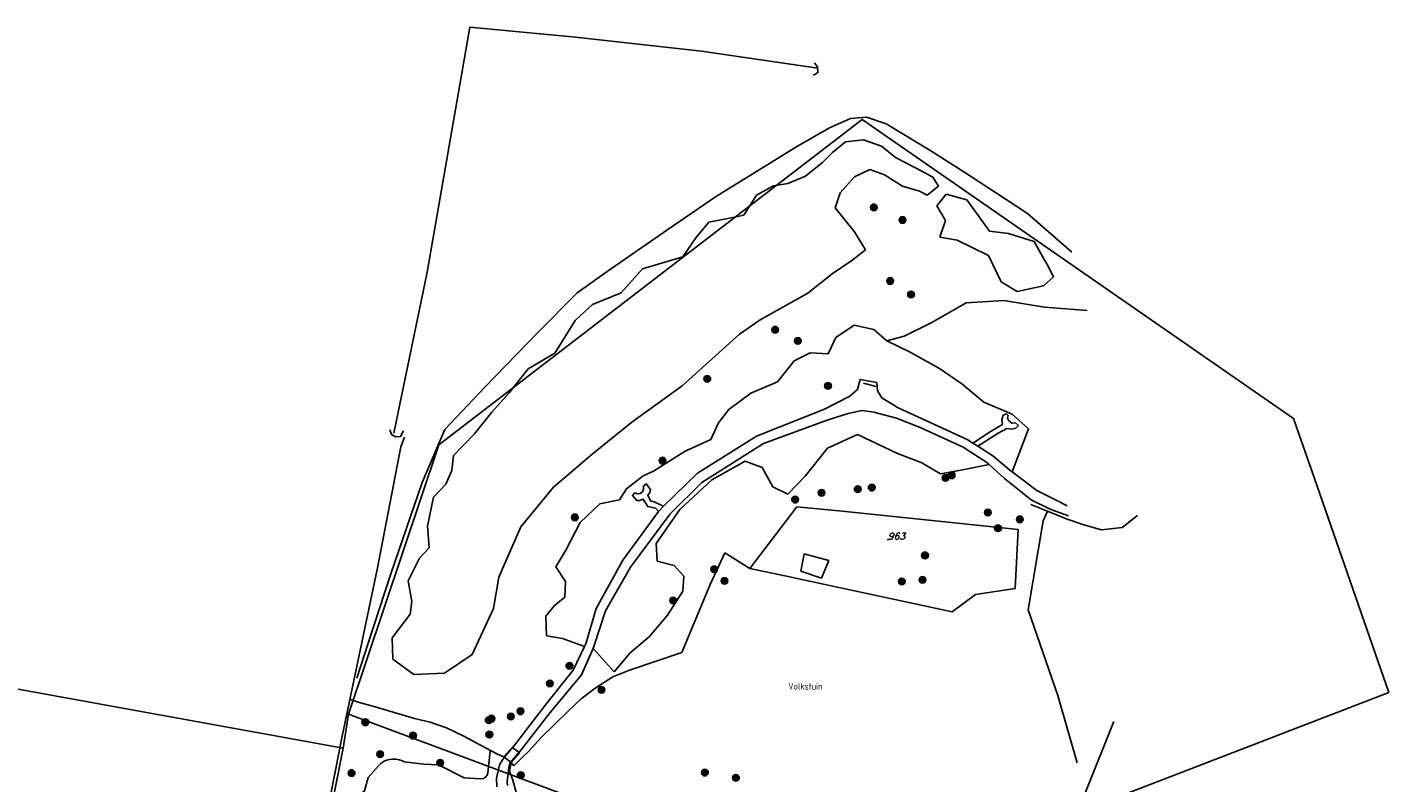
# Model space of a CAD drawing. Header units: metres. Extents: x 104634 to 105300, y 501387 to 501886.
# Tile 14 of 16: x 105019 to 105202, y 501522 to 501624. Entities that reach past the tile are written whole.
import ezdxf

# ---------------------------------------------------------------- set-up
doc = ezdxf.new("R2010")
doc.units = ezdxf.units.M
doc.header["$LTSCALE"] = 0.2
for name, color, linetype in [('B03_T', 252, 'Continuous'), ('G01_D', 252, 'Continuous'), ('G01_T', 252, 'Continuous'), ('Q14_T', 252, 'Continuous'), ('Q26_T', 252, 'Continuous'), ('T02_F', 252, 'RASTER'), ('T02_T', 252, 'RASTER'), ('T03_T', 252, 'Continuous'), ('T06_F', 252, 'Continuous'), ('T07_F', 252, 'Continuous'), ('T13_T', 252, 'Continuous'), ('T14_T', 252, 'Continuous'), ('T15_T', 252, 'Continuous'), ('V05_T', 252, 'Continuous'), ('V06_T', 252, 'Continuous'), ('W11_T', 252, 'Continuous'), ('Z01', 252, 'Continuous'), ('Z09', 252, 'Continuous')]:
    doc.layers.add(name, color=color, linetype=linetype)
doc.styles.add('ISO', font='ISO.shx')
doc.styles.add('ITALIC', font='italic')
doc.linetypes.add('RASTER', pattern='A,4,-1,[4,TOPOCAD.SHX,S=0.5,R=0,X=-0.5,Y=0],-1', length=6)

# ---------------------------------------------------------------- blocks, each defined once
blk = doc.blocks.new('PERC', base_point=(50, 15))
at = {"color": 0}
blk.add_point((50, 15), dxfattribs=at)
at = {"color": 0, "style": 'ISO'}
blk.add_attdef('PERC', (50.6, 15), '', height=0.9, dxfattribs=at)
blk = doc.blocks.new('RONDJE', base_point=(5, 0))
at = {"color": 0}
blk.add_circle((5, 0), 0.45, dxfattribs=at)
blk.add_point((5, 0), dxfattribs=at)
blk = doc.blocks.new('60', base_point=(5, 40))
at = {"color": 0}
blk.add_blockref('RONDJE', (5, 40), dxfattribs=at)
for xscale, yscale, zscale in [(0.85, 0.85, 0.85), (0.7, 0.7, 0.7), (0.5, 0.5, 0.5), (0.3, 0.3, 0.3)]:
    blk.add_blockref('RONDJE', (5, 40), dxfattribs=dict(at, xscale=xscale, yscale=yscale, zscale=zscale))
at = {"color": 0, "style": 'ISO'}
blk.add_attdef('60', (5.6, 40), '', height=0.9, dxfattribs=at)

msp = doc.modelspace()

# ---------------------------------------------------------------- linework, layer by layer
at = {"layer": 'B03_T', "linetype": 'Continuous'}
for points in [[(105123.164, 501550.381), (105123.615, 501552.706)], [(105123.615, 501552.706), (105126.932, 501551.777)], [(105126.932, 501551.777), (105125.974, 501549.414)], [(105125.974, 501549.414), (105123.164, 501550.381)]]:
    msp.add_lwpolyline(points, dxfattribs=at)
at = {"layer": 'G01_D', "linetype": 'Continuous'}
for points in [[(105062.282, 501531.082), (105074.465, 501567.371), (105131.451, 501611.212), (105189.485, 501570.922), (105192.298, 501562.819)], [(105062.282, 501531.082), (105108.227, 501513.967), (105159.035, 501517.305), (105202.297, 501534.028), (105192.298, 501562.819)], [(105000, 501537.686), (105061.59, 501526.532)], [(105057.998, 501508.43), (105061.59, 501526.532)]]:
    msp.add_lwpolyline(points, dxfattribs=at)
at = {"layer": 'G01_T', "linetype": 'Continuous'}
msp.add_lwpolyline([(105061.59, 501526.532), (105062.282, 501531.082)], dxfattribs=at)
at = {"layer": 'Q14_T', "linetype": 'Continuous'}
msp.add_lwpolyline([(105133.248, 501575.225), (105131.619, 501575.689)], dxfattribs=at)
at = {"layer": 'T02_F', "linetype": 'RASTER'}
for points in [[(105069.854, 501568.429), (105069.341, 501567.108)], [(105069.341, 501567.108), (105066.192, 501550.797)], [(105066.192, 501550.797), (105061.436, 501528.139)], [(105061.436, 501528.139), (105055.913, 501499.967)]]:
    msp.add_lwpolyline(points, dxfattribs=at)
at = {"layer": 'T02_T', "linetype": 'RASTER'}
for points in [[(105168.485, 501557.86), (105166.421, 501556.251), (105163.653, 501555.945), (105161.279, 501556.61), (105159.013, 501557.349), (105156.61, 501558.338), (105154.137, 501559.35)], [(105093.623, 501533.186), (105095.514, 501534.619)], [(105095.514, 501534.619), (105097.86, 501536.145)], [(105083.208, 501525.368), (105082.359, 501525.721), (105080.073, 501526.923), (105077.812, 501528.153), (105075.471, 501529.241), (105073.294, 501530.022), (105071.162, 501530.538), (105065.91, 501532.07), (105063.598, 501532.719), (105062.432, 501533.105)], [(105091.868, 501531.515), (105093.623, 501533.186)], [(105090.109, 501529.78), (105091.868, 501531.515)], [(105088.252, 501527.943), (105090.109, 501529.78)], [(105086.505, 501526.059), (105088.252, 501527.943)], [(105084.548, 501524.119), (105085.693, 501525.253)], [(105085.693, 501525.253), (105086.505, 501526.059)], [(105084.205, 501524.58), (105084.548, 501524.119)]]:
    msp.add_lwpolyline(points, dxfattribs=at)
at = {"layer": 'T03_T', "linetype": 'Continuous'}
for points in [[(105129.875, 501611.304), (105131.994, 501611.49)], [(105131.994, 501611.49), (105134.675, 501610.591)], [(105122.486, 501607.465), (105127.036, 501610.073)], [(105127.036, 501610.073), (105129.875, 501611.304)], [(105134.675, 501610.591), (105140.649, 501606.99)], [(105122.486, 501607.465), (105111.686, 501600.784)], [(105140.649, 501606.99), (105145.106, 501604.159)], [(105145.106, 501604.159), (105149.367, 501601.369)], [(105111.686, 501600.784), (105105.263, 501596.375)], [(105149.367, 501601.369), (105153.687, 501598.529)], [(105153.687, 501598.529), (105159.639, 501593.344)], [(105105.263, 501596.375), (105097.121, 501590.7)], [(105097.121, 501590.7), (105093.096, 501587.841)], [(105093.096, 501587.841), (105087.74, 501582.463)], [(105087.74, 501582.463), (105080.636, 501575.129)], [(105080.636, 501575.129), (105075.28, 501569.444)], [(105075.28, 501569.444), (105072.232, 501562.281)], [(105072.232, 501562.281), (105067.992, 501549.987)], [(105122.649, 501559.034), (105119.756, 501555.263)], [(105128.728, 501558.436), (105122.649, 501559.034)], [(105140.42, 501557.217), (105128.728, 501558.436)], [(105152.438, 501555.952), (105140.42, 501557.217)], [(105119.756, 501555.263), (105116.315, 501550.73)], [(105152.03, 501548.033), (105152.438, 501555.952)], [(105112.955, 501552.806), (105110.988, 501548.562)], [(105116.315, 501550.73), (105112.955, 501552.806)], [(105067.992, 501549.987), (105064.908, 501540.532)], [(105116.315, 501550.73), (105121.259, 501549.692)], [(105121.259, 501549.692), (105127.886, 501548.244)], [(105110.988, 501548.562), (105107.182, 501539.409)], [(105127.886, 501548.244), (105138.97, 501545.854)], [(105146.679, 501547.212), (105152.03, 501548.033)], [(105138.97, 501545.854), (105143.524, 501544.875)], [(105143.524, 501544.875), (105146.679, 501547.212)], [(105064.908, 501540.532), (105063.411, 501535.94)], [(105107.182, 501539.409), (105100.123, 501537.036)], [(105100.123, 501537.036), (105097.86, 501536.145)], [(105084.305, 501526.632), (105085.347, 501525.887), (105084.205, 501524.58), (105083.207, 501525.369), (105084.305, 501526.632)]]:
    msp.add_lwpolyline(points, dxfattribs=at)
at = {"layer": 'T06_F', "linetype": 'Continuous'}
msp.add_lwpolyline([(105156.356, 501558.442), (105155.775, 501557.119), (105153.779, 501545.139), (105157.78, 501533.609), (105160.38, 501524.551)], dxfattribs=at)
at = {"layer": 'T07_F', "linetype": 'Continuous'}
for points in [[(105068.389, 501568.961), (105072.881, 501590.613), (105078.646, 501623.621), (105092.872, 501622.3), (105109.821, 501620.411), (105125.445, 501618.126)], [(105125.025, 501618.801), (105125.437, 501618.305), (105125.474, 501617.519), (105125.076, 501617.241), (105124.831, 501617.162)], [(105067.878, 501569.39), (105068.108, 501568.77), (105068.637, 501568.473), (105069.307, 501568.514), (105069.71, 501569.276)]]:
    msp.add_lwpolyline(points, dxfattribs=at)
at = {"layer": 'T13_T', "linetype": 'Continuous'}
for points in [[(105127.888, 501581.833), (105130.374, 501583.513)], [(105130.374, 501583.513), (105133.01, 501582.889)], [(105133.01, 501582.889), (105134.729, 501581.363)], [(105126.843, 501579.612), (105127.888, 501581.833)], [(105137.817, 501579.896), (105134.729, 501581.363)], [(105120.021, 501575.862), (105122.282, 501578.697)], [(105122.282, 501578.697), (105124.422, 501579.764)], [(105124.422, 501579.764), (105126.843, 501579.612)], [(105141.846, 501577.667), (105137.817, 501579.896)], [(105144.861, 501575.583), (105141.846, 501577.667)], [(105116.437, 501574.352), (105120.021, 501575.862)], [(105147.797, 501573.111), (105144.861, 501575.583)], [(105113.494, 501572.155), (105116.437, 501574.352)], [(105151.615, 501571.493), (105147.797, 501573.111)], [(105112.113, 501570.34), (105113.494, 501572.155)], [(105153.792, 501569.514), (105151.615, 501571.493)], [(105111.043, 501568.107), (105112.113, 501570.34)], [(105153.102, 501567.636), (105153.792, 501569.514)], [(105107.608, 501566.501), (105111.043, 501568.107)], [(105130.782, 501568.783), (105126.784, 501566.919)], [(105136.183, 501566.213), (105130.782, 501568.783)], [(105151.603, 501563.729), (105153.102, 501567.636)], [(105103.337, 501563.829), (105107.608, 501566.501)], [(105126.784, 501566.919), (105123.773, 501563.135)], [(105136.183, 501566.213), (105139.358, 501565.008)], [(105101.958, 501563.181), (105103.337, 501563.829)], [(105115.664, 501565.168), (105111.214, 501562.657)], [(105117.95, 501564.312), (105115.664, 501565.168)], [(105119.404, 501561.737), (105117.95, 501564.312)], [(105139.358, 501565.008), (105141.958, 501563.47)], [(105141.958, 501563.47), (105144.715, 501563.955)], [(105144.715, 501563.955), (105148.502, 501564.735)], [(105099.726, 501561.469), (105101.958, 501563.181)], [(105111.214, 501562.657), (105106.892, 501558.687)], [(105123.773, 501563.135), (105121.429, 501560.735)], [(105098.762, 501559.976), (105099.726, 501561.469)], [(105121.429, 501560.735), (105119.404, 501561.737)], [(105093.457, 501556.896), (105096.118, 501559.439)], [(105096.118, 501559.439), (105098.762, 501559.976)], [(105106.892, 501558.687), (105103.71, 501554.091)], [(105091.561, 501553.181), (105093.457, 501556.896)], [(105090.189, 501550.962), (105091.561, 501553.181)], [(105103.71, 501554.091), (105103.83, 501551.69)], [(105091.502, 501548.959), (105090.189, 501550.962)], [(105103.83, 501551.69), (105106.144, 501551.125)], [(105106.144, 501551.125), (105107.439, 501549.705)], [(105107.439, 501549.705), (105107.293, 501547.654)], [(105091.414, 501546.874), (105091.502, 501548.959)], [(105107.293, 501547.654), (105105.23, 501544.439)], [(105088.865, 501544.3), (105089.998, 501545.693)], [(105089.998, 501545.693), (105091.414, 501546.874)], [(105088.957, 501541.649), (105088.865, 501544.3)], [(105105.23, 501544.439), (105102.799, 501541.567)], [(105091.113, 501541.272), (105088.957, 501541.649)], [(105094.078, 501540.207), (105091.113, 501541.272)], [(105098.048, 501536.781), (105095.214, 501539.952)], [(105102.799, 501541.567), (105100.215, 501539.343)], [(105100.215, 501539.343), (105098.048, 501536.781)]]:
    msp.add_lwpolyline(points, dxfattribs=at)
at = {"layer": 'T14_T', "linetype": 'Continuous'}
for points in [[(105081.372, 501526.109), (105081.058, 501523.197)], [(105066.342, 501524.148), (105064.931, 501522.571), (105064.446, 501520.753), (105062.332, 501518.988), (105061.597, 501517.888)], [(105080.12, 501522.404), (105077.858, 501522.537), (105074.407, 501524.297), (105072.448, 501524.352), (105069.79, 501524.685), (105069.562, 501524.794)], [(105092.431, 501504.563), (105092.135, 501505.512), (105092.428, 501507.273), (105091.624, 501511.5), (105090.634, 501513.581), (105088.812, 501516.491), (105086.64, 501518.232), (105085.16, 501519.79), (105084.891, 501520.359), (105084.409, 501522.192), (105083.951, 501523.415), (105084.205, 501524.58)]]:
    msp.add_lwpolyline(points, dxfattribs=at)
msp.add_arc((105068.383, 501522.321), 2.739, 64.51119, 138.17711, dxfattribs=at)
at = {"layer": 'T14_T', "linetype": 'Continuous', "extrusion": (0, 0, -1)}
msp.add_arc((-105080.172, 501523.294), 0.892, 186.26007, 273.31652, dxfattribs=at)
at = {"layer": 'T15_T', "linetype": 'Continuous'}
for points in [[(105145.412, 501586.498), (105140.787, 501583.868)], [(105150.503, 501586.806), (105145.412, 501586.498)], [(105155.96, 501585.911), (105150.503, 501586.806)], [(105161.721, 501585.488), (105155.96, 501585.911)], [(105140.787, 501583.868), (105137.085, 501581.997)], [(105137.085, 501581.997), (105134.729, 501581.363)], [(105165.304, 501530.124), (105161.567, 501520.83), (105160.066, 501517.333), (105158.754, 501515.672), (105157.156, 501515.336), (105151.476, 501514.871), (105140.774, 501516.736)]]:
    msp.add_lwpolyline(points, dxfattribs=at)
at = {"layer": 'V05_T', "linetype": 'Continuous'}
for points in [[(105129.78, 501573.921), (105130.817, 501574.841)], [(105130.817, 501574.841), (105131.17, 501576.165)], [(105131.17, 501576.165), (105133.407, 501575.768)], [(105133.407, 501575.768), (105133.506, 501574.667)], [(105126.38, 501572.196), (105129.78, 501573.921)], [(105133.506, 501574.667), (105134.088, 501573.722)], [(105136.291, 501572.358), (105134.088, 501573.722)], [(105117.209, 501568.54), (105126.38, 501572.196)], [(105126.709, 501570.677), (105129.548, 501571.607)], [(105129.548, 501571.607), (105131.429, 501572.009)], [(105131.429, 501572.009), (105133.003, 501571.793)], [(105136.046, 501570.957), (105133.003, 501571.793)], [(105136.291, 501572.358), (105139.984, 501570.652)], [(105118.131, 501567.559), (105126.709, 501570.677)], [(105136.046, 501570.957), (105139.243, 501569.713)], [(105139.243, 501569.713), (105145.028, 501567.063)], [(105139.984, 501570.652), (105145.549, 501568.089)], [(105109.271, 501563.58), (105117.209, 501568.54)], [(105109.848, 501562.298), (105118.131, 501567.559)], [(105145.549, 501568.089), (105146.311, 501567.613)], [(105146.311, 501567.613), (105147.001, 501567.182)], [(105145.028, 501567.063), (105148.333, 501564.886)], [(105147.001, 501567.182), (105149.033, 501565.913)], [(105149.033, 501565.913), (105151.518, 501563.793)], [(105148.333, 501564.886), (105148.502, 501564.735)], [(105148.502, 501564.735), (105150.605, 501562.859)], [(105151.518, 501563.793), (105151.603, 501563.729)], [(105151.603, 501563.729), (105154.937, 501561.22)], [(105104.699, 501559.096), (105109.271, 501563.58)], [(105105.586, 501558.06), (105109.848, 501562.298)], [(105150.605, 501562.859), (105154.166, 501559.948)], [(105154.937, 501561.22), (105157.606, 501559.867)], [(105099.227, 501551.825), (105104.024, 501558.378)], [(105104.024, 501558.378), (105104.699, 501559.096)], [(105156.807, 501558.674), (105154.166, 501559.948)], [(105159.21, 501557.797), (105156.807, 501558.674)], [(105157.606, 501559.867), (105159.02, 501559.16)], [(105100.253, 501550.895), (105105.586, 501558.06)], [(105095.636, 501545.33), (105099.227, 501551.825)], [(105096.906, 501545.018), (105100.253, 501550.895)], [(105094.254, 501540.577), (105095.636, 501545.33)], [(105095.319, 501540.193), (105096.906, 501545.018)], [(105092.556, 501537.007), (105094.078, 501540.207)], [(105093.668, 501536.414), (105095.214, 501539.952)], [(105094.078, 501540.207), (105094.254, 501540.577)], [(105095.214, 501539.952), (105095.319, 501540.193)], [(105088.832, 501532.37), (105092.556, 501537.007)], [(105089.258, 501531.103), (105093.668, 501536.414)], [(105084.689, 501526.988), (105088.832, 501532.37)], [(105085.521, 501526.318), (105089.258, 501531.103)], [(105083.192, 501525.196), (105084.689, 501526.988)], [(105084.021, 501524.482), (105085.521, 501526.318)], [(105082.236, 501522.495), (105082.607, 501524.261)], [(105082.607, 501524.261), (105083.192, 501525.196)], [(105083.637, 501521.98), (105083.899, 501523.946)], [(105083.899, 501523.946), (105084.021, 501524.482)], [(105082.274, 501521.319), (105082.236, 501522.495)], [(105083.711, 501521.486), (105083.637, 501521.98)]]:
    msp.add_lwpolyline(points, dxfattribs=at)
at = {"layer": 'V06_T', "linetype": 'Continuous'}
for points in [[(105150.246, 501570.741), (105150.42, 501571.355)], [(105150.42, 501571.355), (105150.872, 501571.527)], [(105150.872, 501571.527), (105151.07, 501571.311)], [(105151.07, 501571.311), (105150.999, 501570.956)], [(105146.311, 501567.613), (105148.768, 501569.226)], [(105148.768, 501569.226), (105150.324, 501570.123)], [(105150.912, 501569.59), (105149.746, 501568.935)], [(105150.324, 501570.123), (105150.246, 501570.741)], [(105151.508, 501569.464), (105150.912, 501569.59)], [(105150.999, 501570.956), (105151.145, 501570.593)], [(105151.145, 501570.593), (105151.581, 501570.31)], [(105152.093, 501569.624), (105151.508, 501569.464)], [(105151.581, 501570.31), (105152.078, 501570.316)], [(105152.078, 501570.316), (105152.447, 501569.988)], [(105152.447, 501569.988), (105152.093, 501569.624)], [(105149.746, 501568.935), (105147.001, 501567.182)], [(105104.024, 501558.378), (105103.607, 501558.862), (105102.563, 501559.048), (105101.962, 501560.059), (105101.448, 501559.889), (105101.098, 501559.884), (105100.522, 501560.545), (105100.855, 501560.894), (105101.207, 501560.77), (105101.57, 501560.803), (105101.869, 501561.066), (105101.986, 501561.411), (105101.99, 501561.786), (105102.363, 501562.1), (105102.94, 501561.351), (105102.832, 501560.933), (105102.6, 501560.586), (105102.961, 501559.823), (105103.51, 501559.662), (105104.699, 501559.096)]]:
    msp.add_lwpolyline(points, dxfattribs=at)
at = {"layer": 'W11_T', "linetype": 'Continuous'}
for points in [[(105129.192, 501608.183), (105127.417, 501606.753)], [(105131.607, 501608.44), (105129.192, 501608.183)], [(105134.017, 501607.582), (105131.607, 501608.44)], [(105127.417, 501606.753), (105126.111, 501605.392)], [(105135.897, 501606.072), (105134.017, 501607.582)], [(105138.703, 501604.624), (105135.897, 501606.072)], [(105126.111, 501605.392), (105123.806, 501603.572)], [(105130.393, 501603.472), (105132.463, 501604.466)], [(105132.463, 501604.466), (105134.42, 501603.748)], [(105140.937, 501603.408), (105138.703, 501604.624)], [(105117.223, 501601.009), (105119.484, 501602.277)], [(105119.484, 501602.277), (105121.415, 501602.579)], [(105123.806, 501603.572), (105121.415, 501602.579)], [(105128.476, 501601.309), (105130.393, 501603.472)], [(105134.42, 501603.748), (105136.869, 501602.228)], [(105136.869, 501602.228), (105139.123, 501601.517)], [(105140.177, 501600.986), (105141.699, 501602.22)], [(105141.699, 501602.22), (105140.937, 501603.408)], [(105115.493, 501598.302), (105117.223, 501601.009)], [(105127.794, 501599.291), (105128.476, 501601.309)], [(105139.123, 501601.517), (105140.177, 501600.986)], [(105142.733, 501601.125), (105141.465, 501599.56)], [(105145.51, 501600.358), (105142.733, 501601.125)], [(105130.394, 501596.079), (105127.794, 501599.291)], [(105141.465, 501599.56), (105142.652, 501597.599)], [(105147.153, 501598.076), (105145.51, 501600.358)], [(105109.063, 501595.241), (105110.774, 501597.365)], [(105110.774, 501597.365), (105113.816, 501597.96)], [(105113.816, 501597.96), (105115.493, 501598.302)], [(105142.652, 501597.599), (105141.889, 501595.34)], [(105148.561, 501596.135), (105147.153, 501598.076)], [(105107.292, 501592.687), (105109.063, 501595.241)], [(105131.895, 501593.655), (105130.394, 501596.079)], [(105141.889, 501595.34), (105144.192, 501594.924)], [(105144.192, 501594.924), (105148.417, 501592.886)], [(105151.142, 501595.815), (105148.561, 501596.135)], [(105154.576, 501594.749), (105151.142, 501595.815)], [(105130.053, 501592.19), (105131.895, 501593.655)], [(105155.906, 501592.349), (105154.576, 501594.749)], [(105101.879, 501591.089), (105107.292, 501592.687)], [(105127.376, 501590.392), (105130.053, 501592.19)], [(105148.417, 501592.886), (105150.145, 501589.336)], [(105155.906, 501592.349), (105156.3, 501591.761)], [(105157.165, 501589.983), (105156.3, 501591.761)], [(105098.995, 501587.837), (105101.879, 501591.089)], [(105124.099, 501587.795), (105127.376, 501590.392)], [(105155.828, 501588.785), (105157.165, 501589.983)], [(105095.14, 501586.275), (105098.995, 501587.837)], [(105124.099, 501587.795), (105117.7, 501584.191)], [(105150.145, 501589.336), (105152.293, 501588.022)], [(105152.293, 501588.022), (105155.828, 501588.785)], [(105092.82, 501584.14), (105095.14, 501586.275)], [(105090.056, 501579.706), (105092.82, 501584.14)], [(105117.7, 501584.191), (105114.916, 501582.271)], [(105114.916, 501582.271), (105107.204, 501575.324)], [(105086.485, 501577.632), (105090.056, 501579.706)], [(105083.943, 501574.386), (105086.485, 501577.632)], [(105107.204, 501575.324), (105100.437, 501570.419)], [(105081.605, 501571.754), (105083.943, 501574.386)], [(105079.218, 501568.803), (105081.605, 501571.754)], [(105100.437, 501570.419), (105095.047, 501566.062)], [(105076.414, 501565.918), (105079.218, 501568.803)], [(105076.217, 501563.935), (105076.414, 501565.918)], [(105095.047, 501566.062), (105089.886, 501561.671)], [(105075.398, 501562.085), (105076.217, 501563.935)], [(105073.729, 501560.329), (105075.398, 501562.085)], [(105072.919, 501556.43), (105073.729, 501560.329)], [(105089.886, 501561.671), (105085.471, 501556.351)], [(105073.167, 501553.504), (105072.919, 501556.43)], [(105085.471, 501556.351), (105082.517, 501549.548)], [(105071.87, 501552.105), (105073.167, 501553.504)], [(105070.332, 501549.072), (105071.87, 501552.105)], [(105070.845, 501546.282), (105070.332, 501549.072)], [(105082.517, 501549.548), (105081.83, 501545.316)], [(105070.601, 501544.58), (105070.845, 501546.282)], [(105068.171, 501541.395), (105070.601, 501544.58)], [(105081.83, 501545.316), (105078.932, 501539.142)], [(105068.256, 501538.503), (105068.171, 501541.395)], [(105071.11, 501536.46), (105068.256, 501538.503)], [(105078.932, 501539.142), (105075.23, 501536.62)], [(105075.23, 501536.62), (105071.11, 501536.46)]]:
    msp.add_lwpolyline(points, dxfattribs=at)

# ---------------------------------------------------------------- block references
at = {"layer": 'Q26_T', "linetype": 'Continuous'}
for p in [(105132.996, 501599.354), (105136.865, 501597.659), (105135.207, 501589.441), (105138.004, 501587.629), (105119.728, 501582.879), (105122.767, 501581.376), (105110.584, 501576.259), (105126.832, 501575.311), (105104.562, 501565.245), (105143.471, 501563.272), (105132.712, 501561.611), (105142.647, 501562.926), (105122.398, 501559.993), (105125.966, 501560.921), (105130.828, 501561.403), (105148.344, 501558.259), (105092.764, 501557.609), (105149.708, 501556.145), (105152.643, 501557.339), (105139.885, 501552.484), (105111.505, 501550.624), (105112.898, 501549.048), (105136.756, 501548.976), (105139.556, 501549.184), (105105.986, 501546.407), (105092.027, 501537.611), (105089.407, 501535.232), (105096.35, 501534.371), (105081.175, 501530.284), (105081.549, 501530.497), (105084.157, 501530.79), (105085.458, 501531.486), (105064.567, 501530.009), (105070.985, 501528.206), (105081.253, 501528.355), (105066.555, 501525.701), (105062.721, 501523.171), (105074.648, 501524.554), (105110.271, 501523.23), (105085.481, 501522.879), (105114.441, 501522.535)]:
    msp.add_blockref('60', p, dxfattribs=at)
at = {"layer": 'Z01', "linetype": 'Continuous'}
ref = msp.add_blockref('PERC', (105134.896, 501554.624), dxfattribs=at)
ref.add_attrib('PERC', '963', (105134.896, 501554.624), dxfattribs={"color": 0, "height": 0.9, "style": 'ITALIC'})

# ---------------------------------------------------------------- texts
at = {"layer": 'Z09', "linetype": 'Continuous', "style": 'ISO'}
msp.add_text('Volkstuin', height=0.9, dxfattribs=at).set_placement((105121.469, 501534.401))

doc.saveas('drawing.dxf')
